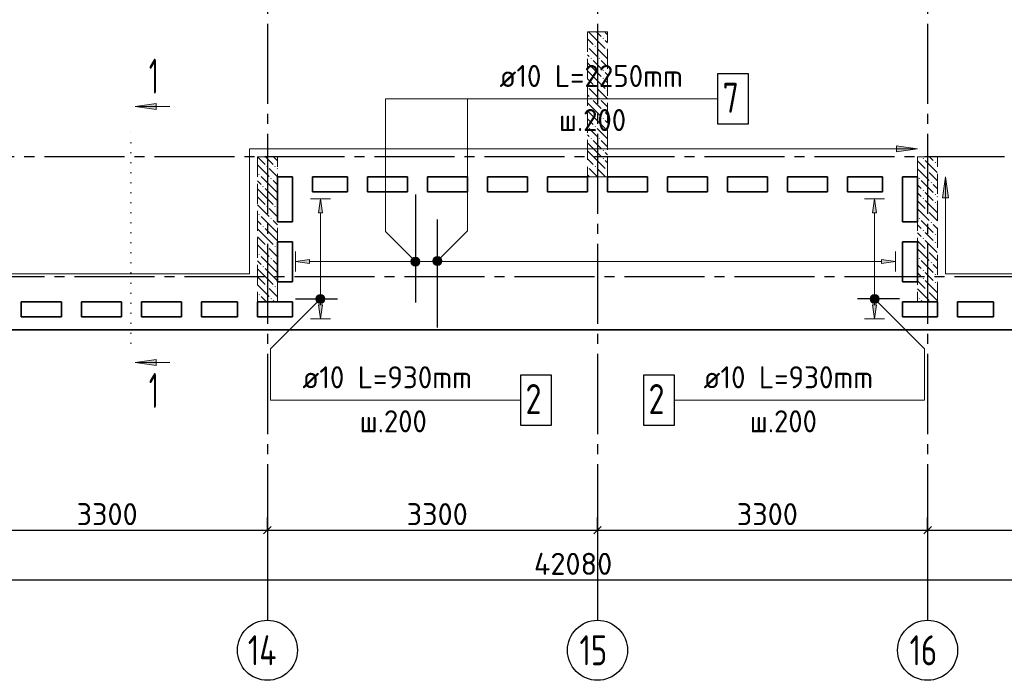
# Model space of a CAD drawing. Header units: millimetres. Extents: x 40580 to 1930067, y -240640 to 81020.
# Tile 36 of 256: x 295743 to 305586, y -223882 to -217283. Entities that reach past the tile are written whole.
import ezdxf

# ---------------------------------------------------------------- set-up
doc = ezdxf.new("R2010")
doc.units = ezdxf.units.MM
for name, pattern in [('______2', [270, 200, -70]), ('______5', [1100, 800, -100, 100, -100]), ('______9', [100, 0, -100]), ('CENTER', [2, 1.25, -0.25, 0.25, -0.25])]:
    doc.linetypes.add(name, pattern=pattern)
for name, color, linetype, lineweight in [('Standard', 7, 'Continuous', 25), ('ЖБ Перекрытие верхний уровень', 7, 'Continuous', 35), ('ОСИ', 7, 'CENTER', 15), ('Позиционная метка линия выноска', 7, 'Continuous', 13), ('Позиционная метка номер позиции', 7, 'Continuous', 13), ('Узлы символ', 7, 'Continuous', 25)]:
    doc.layers.add(name, color=color, linetype=linetype, lineweight=lineweight)
doc.layers.add('ЖБ Пилон', color=7, linetype='______2', lineweight=13, true_color=0xa0a0a0)
doc.styles.add('ISOCPEUR', font='isocpeur.ttf')

msp = doc.modelspace()

# ---------------------------------------------------------------- hatches: boundary and pattern name
at = {"linetype": 'Continuous', "lineweight": 13, "transparency": 33554687}
for points in [[(298769.5, -219212.5), (298749.5, -219072.5), (298729.5, -219212.5)], [(304309.5, -219212.5), (304289.5, -219072.5), (304269.5, -219212.5)], [(299660.8, -219722.4), (299660.8, -219677.4), (299654.5, -219699.9)], [(299660.8, -219677.4), (299677, -219738.6), (299677, -219661.2)], [(299660.8, -219677.4), (299660.8, -219722.4), (299677, -219738.6)], [(299677, -219661.2), (299699.5, -219744.9), (299699.5, -219654.9)], [(299677, -219661.2), (299677, -219738.6), (299699.5, -219744.9)], [(299699.5, -219654.9), (299699.5, -219744.9), (299722, -219738.6)], [(299699.5, -219654.9), (299722, -219738.6), (299722, -219661.2)], [(299722, -219661.2), (299722, -219738.6), (299738.2, -219722.4)], [(299722, -219661.2), (299738.2, -219722.4), (299738.2, -219677.4)], [(299738.2, -219677.4), (299738.2, -219722.4), (299744.5, -219699.9)], [(304359.5, -219719.9), (304499.5, -219699.9), (304359.5, -219679.9)]]:
    msp.add_hatch(color=7, dxfattribs=at).paths.add_polyline_path(points)
for points in [[(298639.5, -219719.9), (298499.5, -219699.9), (298639.5, -219679.9)], [(298769.5, -220132.5), (298749.5, -220272.5), (298729.5, -220132.5)], [(304309.5, -220132.5), (304289.5, -220272.5), (304269.5, -220132.5)]]:
    msp.add_hatch(color=7, dxfattribs=at).paths.add_polyline_path(points, flags=16)
at = {"layer": 'ЖБ Пилон', "linetype": 'Continuous', "lineweight": -3, "transparency": 33554687}
for points in [[(301569.9, -217469.3), (301576.4, -217462.8), (301582.9, -217469.3), (301576.4, -217475.8)], [(301419.5, -217545.9), (301422.9, -217549.3), (301419.5, -217552.8)], [(301489.9, -217549.3), (301496.4, -217542.8), (301502.9, -217549.3), (301496.4, -217555.8)], [(301609.9, -217589.3), (301616.4, -217582.8), (301619.5, -217585.9), (301619.5, -217592.8), (301616.4, -217595.8)], [(301449.9, -217669.3), (301456.4, -217662.8), (301462.9, -217669.3), (301456.4, -217675.8)], [(301529.9, -217669.3), (301536.4, -217662.8), (301542.9, -217669.3), (301536.4, -217675.8)], [(301569.9, -217789.3), (301576.4, -217782.8), (301582.9, -217789.3), (301576.4, -217795.8)], [(301569.9, -217869.3), (301576.4, -217862.8), (301582.9, -217869.3), (301576.4, -217875.8)], [(301419.5, -217945.9), (301422.9, -217949.3), (301419.5, -217952.8)], [(301489.9, -217949.3), (301496.4, -217942.8), (301502.9, -217949.3), (301496.4, -217955.8)], [(301609.9, -217989.3), (301616.4, -217982.8), (301619.5, -217985.9), (301619.5, -217992.8), (301616.4, -217995.8)], [(301449.9, -218069.3), (301456.4, -218062.8), (301462.9, -218069.3), (301456.4, -218075.8)], [(301529.9, -218069.3), (301536.4, -218062.8), (301542.9, -218069.3), (301536.4, -218075.8)], [(301569.9, -218189.3), (301576.4, -218182.8), (301582.9, -218189.3), (301576.4, -218195.8)], [(301569.9, -218269.3), (301576.4, -218262.8), (301582.9, -218269.3), (301576.4, -218275.8)], [(301419.5, -218345.9), (301422.9, -218349.3), (301419.5, -218352.8)], [(301489.9, -218349.3), (301496.4, -218342.8), (301502.9, -218349.3), (301496.4, -218355.8)], [(301609.9, -218389.3), (301616.4, -218382.8), (301619.5, -218385.9), (301619.5, -218392.8), (301616.4, -218395.8)], [(301449.9, -218469.3), (301456.4, -218462.8), (301462.9, -218469.3), (301456.4, -218475.8)], [(301529.9, -218469.3), (301536.4, -218462.8), (301542.9, -218469.3), (301536.4, -218475.8)], [(301569.9, -218589.3), (301576.4, -218582.8), (301582.9, -218589.3), (301576.4, -218595.8)], [(301569.9, -218669.3), (301576.4, -218662.8), (301582.9, -218669.3), (301576.4, -218675.8)], [(304769.9, -218669.3), (304776.4, -218662.8), (304782.9, -218669.3), (304776.4, -218675.8)], [(304889.9, -218709.3), (304896.4, -218702.8), (304902.9, -218709.3), (304896.4, -218715.8)], [(298209.9, -218749.3), (298216.4, -218742.8), (298222.9, -218749.3), (298216.4, -218755.8)], [(298289.9, -218749.3), (298296.4, -218742.8), (298302.9, -218749.3), (298296.4, -218755.8)], [(301419.5, -218745.9), (301422.9, -218749.3), (301419.5, -218752.8)], [(301489.9, -218749.3), (301496.4, -218742.8), (301502.9, -218749.3), (301496.4, -218755.8)], [(301609.9, -218789.3), (301616.4, -218782.8), (301619.5, -218785.9), (301619.5, -218792.8), (301616.4, -218795.8)], [(304809.9, -218789.3), (304816.4, -218782.8), (304822.9, -218789.3), (304816.4, -218795.8)], [(298129.9, -218829.3), (298136.4, -218822.8), (298142.9, -218829.3), (298136.4, -218835.8)], [(298249.9, -218869.3), (298256.4, -218862.8), (298262.9, -218869.3), (298256.4, -218875.8)], [(304729.9, -218869.3), (304736.4, -218862.8), (304742.9, -218869.3), (304736.4, -218875.8)], [(304849.9, -218909.3), (304856.4, -218902.8), (304862.9, -218909.3), (304856.4, -218915.8)], [(298169.9, -218949.3), (298176.4, -218942.8), (298182.9, -218949.3), (298176.4, -218955.8)], [(304769.9, -218989.3), (304776.4, -218982.8), (304782.9, -218989.3), (304776.4, -218995.8)], [(304769.9, -219069.3), (304776.4, -219062.8), (304782.9, -219069.3), (304776.4, -219075.8)], [(304889.9, -219029.3), (304896.4, -219022.8), (304902.9, -219029.3), (304896.4, -219035.8)], [(304889.9, -219109.3), (304896.4, -219102.8), (304902.9, -219109.3), (304896.4, -219115.8)], [(298209.9, -219149.3), (298216.4, -219142.8), (298222.9, -219149.3), (298216.4, -219155.8)], [(298289.9, -219149.3), (298296.4, -219142.8), (298302.9, -219149.3), (298296.4, -219155.8)], [(304809.9, -219189.3), (304816.4, -219182.8), (304822.9, -219189.3), (304816.4, -219195.8)], [(298129.9, -219229.3), (298136.4, -219222.8), (298142.9, -219229.3), (298136.4, -219235.8)], [(298249.9, -219269.3), (298256.4, -219262.8), (298262.9, -219269.3), (298256.4, -219275.8)], [(304729.9, -219269.3), (304736.4, -219262.8), (304742.9, -219269.3), (304736.4, -219275.8)], [(304849.9, -219309.3), (304856.4, -219302.8), (304862.9, -219309.3), (304856.4, -219315.8)], [(298169.9, -219349.3), (298176.4, -219342.8), (298182.9, -219349.3), (298176.4, -219355.8)], [(304769.9, -219389.3), (304776.4, -219382.8), (304782.9, -219389.3), (304776.4, -219395.8)], [(304769.9, -219469.3), (304776.4, -219462.8), (304782.9, -219469.3), (304776.4, -219475.8)], [(304889.9, -219429.3), (304896.4, -219422.8), (304902.9, -219429.3), (304896.4, -219435.8)], [(298209.9, -219549.3), (298216.4, -219542.8), (298222.9, -219549.3), (298216.4, -219555.8)], [(298289.9, -219549.3), (298296.4, -219542.8), (298302.9, -219549.3), (298296.4, -219555.8)], [(304809.9, -219589.3), (304816.4, -219582.8), (304822.9, -219589.3), (304816.4, -219595.8)], [(304889.9, -219509.3), (304896.4, -219502.8), (304902.9, -219509.3), (304896.4, -219515.8)], [(298129.9, -219629.3), (298136.4, -219622.8), (298142.9, -219629.3), (298136.4, -219635.8)], [(298249.9, -219669.3), (298256.4, -219662.8), (298262.9, -219669.3), (298256.4, -219675.8)], [(304729.9, -219669.3), (304736.4, -219662.8), (304742.9, -219669.3), (304736.4, -219675.8)], [(298169.9, -219749.3), (298176.4, -219742.8), (298182.9, -219749.3), (298176.4, -219755.8)], [(304769.9, -219789.3), (304776.4, -219782.8), (304782.9, -219789.3), (304776.4, -219795.8)], [(304849.9, -219709.3), (304856.4, -219702.8), (304862.9, -219709.3), (304856.4, -219715.8)], [(304769.9, -219869.3), (304776.4, -219862.8), (304782.9, -219869.3), (304776.4, -219875.8)], [(304889.9, -219829.3), (304896.4, -219822.8), (304902.9, -219829.3), (304896.4, -219835.8)], [(298209.9, -219949.3), (298216.4, -219942.8), (298222.9, -219949.3), (298216.4, -219955.8)], [(298289.9, -219949.3), (298296.4, -219942.8), (298302.9, -219949.3), (298296.4, -219955.8)], [(304809.9, -219989.3), (304816.4, -219982.8), (304822.9, -219989.3), (304816.4, -219995.8)], [(304889.9, -219909.3), (304896.4, -219902.8), (304902.9, -219909.3), (304896.4, -219915.8)], [(298129.9, -220029.3), (298136.4, -220022.8), (298142.9, -220029.3), (298136.4, -220035.8)], [(298249.9, -220069.3), (298256.4, -220062.8), (298262.9, -220069.3), (298256.4, -220075.8)], [(304729.9, -220069.3), (304736.4, -220062.8), (304742.9, -220069.3), (304736.4, -220075.8)]]:
    msp.add_hatch(color=7, dxfattribs=at).paths.add_polyline_path(points, flags=16)
at = {"layer": 'Позиционная метка линия выноска', "linetype": 'Continuous', "lineweight": 13, "transparency": 33554687}
for points in [[(304509.5, -218602.5), (304719.5, -218572.5), (304509.5, -218542.5)], [(305029.5, -219062.5), (304999.5, -218852.5), (304969.5, -219062.5)]]:
    msp.add_hatch(color=7, dxfattribs=at).paths.add_polyline_path(points)
at = {"layer": 'Позиционная метка номер позиции', "linetype": 'Continuous', "lineweight": 13, "transparency": 33554687}
for points in [[(299667.7, -219731.7), (299710.9, -219656.6), (299656.2, -219711.4)], [(299656.2, -219711.4), (299710.9, -219656.6), (299688, -219656.6)], [(299656.2, -219711.4), (299688, -219656.6), (299656.2, -219688.5)], [(299656.2, -219688.5), (299688, -219656.6), (299667.7, -219668.1)], [(299667.7, -219731.7), (299731.3, -219668.1), (299710.9, -219656.6)], [(299688, -219743.2), (299731.3, -219668.1), (299667.7, -219731.7)], [(299688, -219743.2), (299742.8, -219688.5), (299731.3, -219668.1)], [(299710.9, -219743.2), (299742.8, -219688.5), (299688, -219743.2)], [(299710.9, -219743.2), (299742.8, -219711.4), (299742.8, -219688.5)], [(299876.2, -219681), (299951.3, -219724.3), (299887.7, -219660.6)], [(299876.2, -219703.9), (299930.9, -219735.7), (299876.2, -219681)], [(299876.2, -219681), (299930.9, -219735.7), (299951.3, -219724.3)], [(299887.7, -219660.6), (299962.8, -219703.9), (299908, -219649.2)], [(299887.7, -219660.6), (299951.3, -219724.3), (299962.8, -219703.9)], [(299908, -219649.2), (299962.8, -219703.9), (299962.8, -219681)], [(299908, -219649.2), (299962.8, -219681), (299930.9, -219649.2)], [(299930.9, -219649.2), (299962.8, -219681), (299951.3, -219660.6)], [(299742.8, -219711.4), (299710.9, -219743.2), (299731.3, -219731.7)], [(299908, -219735.7), (299876.2, -219703.9), (299887.7, -219724.3)], [(299876.2, -219703.9), (299908, -219735.7), (299930.9, -219735.7)], [(298781.3, -220104.3), (298717.7, -220040.6), (298706.2, -220061)], [(298781.3, -220104.3), (298706.2, -220061), (298760.9, -220115.7)], [(298760.9, -220115.7), (298706.2, -220061), (298706.2, -220083.9)], [(298760.9, -220115.7), (298706.2, -220083.9), (298738, -220115.7)], [(298738, -220115.7), (298706.2, -220083.9), (298717.7, -220104.3)], [(298792.8, -220083.9), (298738, -220029.2), (298717.7, -220040.6)], [(298792.8, -220083.9), (298717.7, -220040.6), (298781.3, -220104.3)], [(298792.8, -220061), (298760.9, -220029.2), (298738, -220029.2)], [(298792.8, -220061), (298738, -220029.2), (298792.8, -220083.9)], [(298760.9, -220029.2), (298792.8, -220061), (298781.3, -220040.6)], [(304246.2, -220061), (304278, -220029.2), (304257.7, -220040.6)], [(304278, -220029.2), (304246.2, -220061), (304246.2, -220083.9)], [(304278, -220029.2), (304246.2, -220083.9), (304300.9, -220029.2)], [(304300.9, -220029.2), (304246.2, -220083.9), (304257.7, -220104.3)], [(304300.9, -220029.2), (304257.7, -220104.3), (304321.3, -220040.6)], [(304321.3, -220040.6), (304257.7, -220104.3), (304278, -220115.7)], [(304321.3, -220040.6), (304278, -220115.7), (304332.8, -220061)], [(304332.8, -220061), (304278, -220115.7), (304300.9, -220115.7)], [(304332.8, -220061), (304300.9, -220115.7), (304332.8, -220083.9)], [(304332.8, -220083.9), (304300.9, -220115.7), (304321.3, -220104.3)]]:
    msp.add_hatch(color=7, dxfattribs=at).paths.add_polyline_path(points)
at = {"layer": 'Узлы символ', "linetype": 'Continuous', "lineweight": 13, "transparency": 33554687}
for points in [[(297107.2, -218180.3), (296897.2, -218150.3), (297107.2, -218120.3)], [(297107.2, -220737.1), (296897.2, -220707.1), (297107.2, -220677.1)]]:
    msp.add_hatch(color=7, dxfattribs=at).paths.add_polyline_path(points, flags=16)

# ---------------------------------------------------------------- linework, layer by layer
at = {"color": 251, "linetype": 'Continuous', "lineweight": 13, "true_color": 0x494949, "transparency": 33554687}
for p, q in [((298749.5, -219072.5), (298649.5, -219072.5)), ((298749.5, -219072.5), (298729.5, -219212.5)), ((298769.5, -219212.5), (298749.5, -219072.5)), ((298749.5, -219072.5), (298849.5, -219072.5)), ((298749.5, -219072.5), (298749.5, -219072.5)), ((304289.5, -219072.5), (304189.5, -219072.5)), ((304289.5, -219072.5), (304269.5, -219212.5)), ((304309.5, -219212.5), (304289.5, -219072.5)), ((304289.5, -219072.5), (304389.5, -219072.5)), ((304289.5, -219072.5), (304289.5, -219072.5)), ((298729.5, -219212.5), (298769.5, -219212.5)), ((298749.5, -220042.5), (298749.5, -219212.5)), ((304269.5, -219212.5), (304309.5, -219212.5)), ((304289.5, -220042.5), (304289.5, -219212.5)), ((298499.5, -219699.9), (298499.5, -219599.9)), ((298499.5, -219699.9), (298639.5, -219679.9)), ((298639.5, -219679.9), (298639.5, -219719.9)), ((299699.5, -219654.9), (299699.5, -219654.9)), ((304499.5, -219699.9), (304359.5, -219679.9)), ((304359.5, -219679.9), (304359.5, -219719.9)), ((304499.5, -219699.9), (304499.5, -219599.9)), ((298639.5, -219719.9), (298499.5, -219699.9)), ((298499.5, -219699.9), (298499.5, -219799.9)), ((298499.5, -219699.9), (298499.5, -219699.9)), ((298639.5, -219699.9), (299669.5, -219699.9)), ((299699.5, -219744.9), (299699.5, -219744.9)), ((299729.5, -219699.9), (304359.5, -219699.9)), ((304359.5, -219719.9), (304499.5, -219699.9)), ((304499.5, -219699.9), (304499.5, -219799.9)), ((304499.5, -219699.9), (304499.5, -219699.9)), ((298704.5, -220072.5), (298704.5, -220072.5)), ((298794.5, -220072.5), (298794.5, -220072.5)), ((304244.5, -220072.5), (304244.5, -220072.5)), ((304334.5, -220072.5), (304334.5, -220072.5)), ((298749.5, -220272.5), (298729.5, -220132.5)), ((298729.5, -220132.5), (298769.5, -220132.5)), ((298749.5, -220132.5), (298749.5, -220102.5)), ((298769.5, -220132.5), (298749.5, -220272.5)), ((304289.5, -220272.5), (304269.5, -220132.5)), ((304269.5, -220132.5), (304309.5, -220132.5)), ((304289.5, -220132.5), (304289.5, -220102.5)), ((304309.5, -220132.5), (304289.5, -220272.5)), ((298749.5, -220272.5), (298649.5, -220272.5)), ((298749.5, -220272.5), (298849.5, -220272.5)), ((298749.5, -220272.5), (298749.5, -220272.5)), ((304289.5, -220272.5), (304189.5, -220272.5)), ((304289.5, -220272.5), (304389.5, -220272.5)), ((304289.5, -220272.5), (304289.5, -220272.5))]:
    msp.add_line(p, q, dxfattribs=at)
at = {"color": 7, "linetype": 'Continuous', "lineweight": 25, "transparency": 33554687}
for p, q in [((299699.5, -219027.5), (299699.5, -220107.5)), ((299919.5, -220357.5), (299919.5, -219277.5)), ((298499.5, -220072.5), (298919.5, -220072.5)), ((304539.5, -220072.5), (304119.5, -220072.5))]:
    msp.add_line(p, q, dxfattribs=at)
for points in [[(302719.5, -218322.5), (303029.5, -218322.5), (303029.5, -217822.5), (302719.5, -217822.5), (302719.5, -218322.5)], [(300749.5, -221332.5), (301059.5, -221332.5), (301059.5, -220832.5), (300749.5, -220832.5), (300749.5, -221332.5)], [(301979.5, -221332.5), (302289.5, -221332.5), (302289.5, -220832.5), (301979.5, -220832.5), (301979.5, -221332.5)]]:
    msp.add_lwpolyline(points, dxfattribs=at)
at = {"color": 251, "linetype": 'Continuous', "lineweight": 13, "true_color": 0x494949, "transparency": 33554687}
msp.add_circle((299699.5, -219699.9), 45, dxfattribs=at)
at = {"layer": 'Standard', "color": 7, "linetype": 'Continuous', "lineweight": 25, "transparency": 33554687}
for p, q in [((298182, -222420), (298257, -222345)), ((301482, -222420), (301557, -222345)), ((304782, -222420), (304857, -222345))]:
    msp.add_line(p, q, dxfattribs=at)
at = {"layer": 'Standard', "color": 251, "linetype": 'Continuous', "lineweight": -3, "true_color": 0x656565, "transparency": 33554687}
for p, q in [((298219.5, -222382.5), (298219.5, -222257.5)), ((301519.5, -222382.5), (301519.5, -222257.5)), ((304819.5, -222382.5), (304819.5, -222257.5)), ((298219.5, -222382.5), (298219.5, -222507.5)), ((298219.5, -222382.5), (298219.5, -222834.7)), ((301519.5, -222382.5), (301519.5, -222507.5)), ((301519.5, -222382.5), (301519.5, -222834.7)), ((304819.5, -222382.5), (304819.5, -222507.5)), ((304819.5, -222382.5), (304819.5, -222834.7))]:
    msp.add_line(p, q, dxfattribs=at)
at = {"layer": 'Standard', "color": 7, "linetype": 'Continuous', "lineweight": -3, "transparency": 33554687}
for p, q in [((294919.5, -222382.5), (298219.5, -222382.5)), ((298219.5, -222382.5), (301519.5, -222382.5)), ((301519.5, -222382.5), (304819.5, -222382.5)), ((304819.5, -222382.5), (308119.5, -222382.5)), ((322559.5, -222882.5), (280479.5, -222882.5))]:
    msp.add_line(p, q, dxfattribs=at)
at = {"layer": 'ЖБ Перекрытие верхний уровень', "transparency": 33554687}
for p, q in [((298319.5, -219302.5), (298319.5, -218852.5)), ((298319.5, -218852.5), (298469.5, -218852.5)), ((298469.5, -218852.5), (298469.5, -219302.5)), ((298669.5, -218852.5), (299019.5, -218852.5)), ((298669.5, -219002.5), (298669.5, -218852.5)), ((299019.5, -218852.5), (299019.5, -219002.5)), ((299219.5, -219002.5), (299219.5, -218852.5)), ((299219.5, -218852.5), (299619.5, -218852.5)), ((299619.5, -218852.5), (299619.5, -219002.5)), ((299819.5, -218852.5), (300219.5, -218852.5)), ((299819.5, -219002.5), (299819.5, -218852.5)), ((300219.5, -218852.5), (300219.5, -219002.5)), ((300419.5, -219002.5), (300419.5, -218852.5)), ((300419.5, -218852.5), (300819.5, -218852.5)), ((300819.5, -218852.5), (300819.5, -219002.5)), ((301019.5, -219002.5), (301019.5, -218852.5)), ((301019.5, -218852.5), (301419.5, -218852.5)), ((301419.5, -218852.5), (301419.5, -219002.5)), ((301619.5, -219002.5), (301619.5, -218852.5)), ((301619.5, -218852.5), (302019.5, -218852.5)), ((302019.5, -218852.5), (302019.5, -219002.5)), ((302219.5, -219002.5), (302219.5, -218852.5)), ((302219.5, -218852.5), (302619.5, -218852.5)), ((302619.5, -218852.5), (302619.5, -219002.5)), ((302819.5, -219002.5), (302819.5, -218852.5)), ((302819.5, -218852.5), (303219.5, -218852.5)), ((303219.5, -218852.5), (303219.5, -219002.5)), ((303419.5, -218852.5), (303819.5, -218852.5)), ((303419.5, -219002.5), (303419.5, -218852.5)), ((303819.5, -218852.5), (303819.5, -219002.5)), ((304019.5, -219002.5), (304019.5, -218852.5)), ((304019.5, -218852.5), (304369.5, -218852.5)), ((304369.5, -218852.5), (304369.5, -219002.5)), ((304569.5, -219302.5), (304569.5, -218852.5)), ((304569.5, -218852.5), (304719.5, -218852.5)), ((304719.5, -218852.5), (304719.5, -219302.5)), ((299019.5, -219002.5), (298669.5, -219002.5)), ((299619.5, -219002.5), (299219.5, -219002.5)), ((300219.5, -219002.5), (299819.5, -219002.5)), ((300819.5, -219002.5), (300419.5, -219002.5)), ((301419.5, -219002.5), (301019.5, -219002.5)), ((302019.5, -219002.5), (301619.5, -219002.5)), ((302619.5, -219002.5), (302219.5, -219002.5)), ((303219.5, -219002.5), (302819.5, -219002.5)), ((303819.5, -219002.5), (303419.5, -219002.5)), ((304369.5, -219002.5), (304019.5, -219002.5)), ((298469.5, -219302.5), (298319.5, -219302.5)), ((304719.5, -219302.5), (304569.5, -219302.5)), ((298319.5, -219902.5), (298319.5, -219502.5)), ((298319.5, -219502.5), (298469.5, -219502.5)), ((298469.5, -219502.5), (298469.5, -219902.5)), ((304569.5, -219902.5), (304569.5, -219502.5)), ((304569.5, -219502.5), (304719.5, -219502.5)), ((304719.5, -219502.5), (304719.5, -219902.5)), ((298469.5, -219902.5), (298319.5, -219902.5)), ((304719.5, -219902.5), (304569.5, -219902.5)), ((295759.5, -220102.5), (296159.5, -220102.5)), ((295759.5, -220252.5), (295759.5, -220102.5)), ((296159.5, -220102.5), (296159.5, -220252.5)), ((296359.5, -220252.5), (296359.5, -220102.5)), ((296359.5, -220102.5), (296759.5, -220102.5)), ((296759.5, -220102.5), (296759.5, -220252.5)), ((296959.5, -220252.5), (296959.5, -220102.5)), ((296959.5, -220102.5), (297359.5, -220102.5)), ((297359.5, -220102.5), (297359.5, -220252.5)), ((297559.5, -220252.5), (297559.5, -220102.5)), ((297559.5, -220102.5), (297919.5, -220102.5)), ((297919.5, -220102.5), (297919.5, -220252.5)), ((298119.5, -220102.5), (298469.5, -220102.5)), ((298119.5, -220252.5), (298119.5, -220102.5)), ((298469.5, -220102.5), (298469.5, -220252.5)), ((304569.5, -220252.5), (304569.5, -220102.5)), ((304569.5, -220102.5), (304919.5, -220102.5)), ((304919.5, -220102.5), (304919.5, -220252.5)), ((305119.5, -220102.5), (305479.5, -220102.5)), ((305119.5, -220252.5), (305119.5, -220102.5)), ((305479.5, -220102.5), (305479.5, -220252.5)), ((296159.5, -220252.5), (295759.5, -220252.5)), ((296759.5, -220252.5), (296359.5, -220252.5)), ((297359.5, -220252.5), (296959.5, -220252.5)), ((297919.5, -220252.5), (297559.5, -220252.5)), ((298469.5, -220252.5), (298119.5, -220252.5)), ((304919.5, -220252.5), (304569.5, -220252.5)), ((305479.5, -220252.5), (305119.5, -220252.5)), ((280379.5, -220382.5), (301519.5, -220382.5)), ((301519.5, -220382.5), (322989.5, -220382.5))]:
    msp.add_line(p, q, dxfattribs=at)
at = {"layer": 'ЖБ Пилон', "color": 253, "linetype": '______2', "lineweight": 13, "true_color": 0xa0a0a0, "transparency": 33554687}
for p, q in [((301419.5, -217402.5), (301419.5, -218852.5)), ((301619.5, -217402.5), (301419.5, -217402.5)), ((301619.5, -218852.5), (301619.5, -217402.5)), ((298119.5, -218652.5), (298119.5, -220102.5)), ((298319.5, -218652.5), (298119.5, -218652.5)), ((298319.5, -220102.5), (298319.5, -218652.5)), ((304719.5, -218652.5), (304719.5, -220102.5)), ((304919.5, -218652.5), (304719.5, -218652.5)), ((304919.5, -220102.5), (304919.5, -218652.5)), ((301419.5, -218852.5), (301619.5, -218852.5)), ((298119.5, -220102.5), (298319.5, -220102.5)), ((304719.5, -220102.5), (304919.5, -220102.5))]:
    msp.add_line(p, q, dxfattribs=at)
at = {"layer": 'ЖБ Пилон', "color": 9, "linetype": 'Continuous', "lineweight": -3, "true_color": 0xc7c7c7, "transparency": 33554687}
for p, q in [((301429.6, -217402.5), (301476.4, -217449.3)), ((301509.6, -217402.5), (301556.4, -217449.3)), ((301619.5, -217432.4), (301596.4, -217409.3)), ((301419.5, -217472.4), (301476.4, -217529.3)), ((301476.4, -217449.3), (301596.4, -217569.3)), ((301596.4, -217489.3), (301619.5, -217512.4)), ((301476.4, -217609.3), (301436.4, -217569.3)), ((301516.4, -217649.3), (301476.4, -217609.3)), ((301516.4, -217569.3), (301619.5, -217672.4)), ((301419.5, -217632.4), (301436.4, -217649.3)), ((301476.4, -217769.3), (301419.5, -217712.4)), ((301476.4, -217689.3), (301556.4, -217769.3)), ((301556.4, -217689.3), (301619.5, -217752.4)), ((301419.5, -217792.4), (301476.4, -217849.3)), ((301476.4, -217769.3), (301556.4, -217849.3)), ((301619.5, -217832.4), (301596.4, -217809.3)), ((301419.5, -217872.4), (301476.4, -217929.3)), ((301476.4, -217849.3), (301596.4, -217969.3)), ((301596.4, -217889.3), (301619.5, -217912.4)), ((301476.4, -218009.3), (301436.4, -217969.3)), ((301516.4, -218049.3), (301476.4, -218009.3)), ((301516.4, -217969.3), (301619.5, -218072.4)), ((301419.5, -218032.4), (301436.4, -218049.3)), ((301476.4, -218169.3), (301419.5, -218112.4)), ((301476.4, -218089.3), (301556.4, -218169.3)), ((301556.4, -218089.3), (301619.5, -218152.4)), ((301419.5, -218192.4), (301476.4, -218249.3)), ((301476.4, -218169.3), (301556.4, -218249.3)), ((301619.5, -218232.4), (301596.4, -218209.3)), ((301419.5, -218272.4), (301476.4, -218329.3)), ((301476.4, -218249.3), (301596.4, -218369.3)), ((301596.4, -218289.3), (301619.5, -218312.4)), ((301476.4, -218409.3), (301436.4, -218369.3)), ((301516.4, -218449.3), (301476.4, -218409.3)), ((301516.4, -218369.3), (301619.5, -218472.4)), ((301419.5, -218432.4), (301436.4, -218449.3)), ((301476.4, -218569.3), (301419.5, -218512.4)), ((301476.4, -218489.3), (301556.4, -218569.3)), ((301556.4, -218489.3), (301619.5, -218552.4)), ((301419.5, -218592.4), (301476.4, -218649.3)), ((301476.4, -218569.3), (301556.4, -218649.3)), ((301619.5, -218632.4), (301596.4, -218609.3)), ((298119.6, -218652.5), (298196.4, -218729.3)), ((298199.6, -218652.5), (298276.4, -218729.3)), ((298279.6, -218652.5), (298319.5, -218692.4)), ((301419.5, -218672.4), (301476.4, -218729.3)), ((301476.4, -218649.3), (301596.4, -218769.3)), ((301596.4, -218689.3), (301619.5, -218712.4)), ((304719.5, -218692.4), (304796.4, -218769.3)), ((304796.4, -218689.3), (304916.4, -218809.3)), ((304876.4, -218689.3), (304839.6, -218652.5)), ((298119.5, -218732.4), (298236.4, -218849.3)), ((298276.4, -218809.3), (298236.4, -218769.3)), ((298316.4, -218849.3), (298276.4, -218809.3)), ((298316.4, -218769.3), (298319.5, -218772.4)), ((301476.4, -218809.3), (301436.4, -218769.3)), ((301516.4, -218849.3), (301476.4, -218809.3)), ((301516.4, -218769.3), (301599.6, -218852.5)), ((304719.5, -218772.4), (304836.4, -218889.3)), ((304836.4, -218809.3), (304919.5, -218892.4)), ((304916.4, -218729.3), (304919.5, -218732.4)), ((298119.5, -218892.4), (298156.4, -218929.3)), ((298276.4, -218969.3), (298156.4, -218849.3)), ((298276.4, -218889.3), (298319.5, -218932.4)), ((301419.5, -218832.4), (301436.4, -218849.3)), ((304756.4, -218889.3), (304876.4, -219009.3)), ((298196.4, -219049.3), (298119.5, -218972.4)), ((298196.4, -218969.3), (298276.4, -219049.3)), ((298276.4, -218969.3), (298319.5, -219012.4)), ((304719.5, -218932.4), (304756.4, -218969.3)), ((304919.5, -218972.4), (304876.4, -218929.3)), ((298119.5, -219052.4), (298196.4, -219129.3)), ((298196.4, -219049.3), (298276.4, -219129.3)), ((298276.4, -219049.3), (298319.5, -219092.4)), ((304719.5, -219012.4), (304756.4, -219049.3)), ((304719.5, -219092.4), (304796.4, -219169.3)), ((304836.4, -219049.3), (304796.4, -219009.3)), ((304796.4, -219089.3), (304916.4, -219209.3)), ((304876.4, -219089.3), (304836.4, -219049.3)), ((304916.4, -219049.3), (304919.5, -219052.4)), ((298119.5, -219132.4), (298236.4, -219249.3)), ((298276.4, -219209.3), (298236.4, -219169.3)), ((298316.4, -219169.3), (298319.5, -219172.4)), ((304719.5, -219172.4), (304836.4, -219289.3)), ((304916.4, -219129.3), (304919.5, -219132.4)), ((298119.5, -219292.4), (298156.4, -219329.3)), ((298276.4, -219369.3), (298156.4, -219249.3)), ((298316.4, -219249.3), (298276.4, -219209.3)), ((298276.4, -219289.3), (298319.5, -219332.4)), ((304756.4, -219289.3), (304876.4, -219409.3)), ((304836.4, -219209.3), (304919.5, -219292.4)), ((298196.4, -219449.3), (298119.5, -219372.4)), ((298196.4, -219369.3), (298276.4, -219449.3)), ((298276.4, -219369.3), (298319.5, -219412.4)), ((304719.5, -219332.4), (304756.4, -219369.3)), ((304919.5, -219372.4), (304876.4, -219329.3)), ((298119.5, -219452.4), (298196.4, -219529.3)), ((298196.4, -219449.3), (298276.4, -219529.3)), ((298276.4, -219449.3), (298319.5, -219492.4)), ((304719.5, -219412.4), (304756.4, -219449.3)), ((304719.5, -219492.4), (304796.4, -219569.3)), ((304836.4, -219449.3), (304796.4, -219409.3)), ((304796.4, -219489.3), (304916.4, -219609.3)), ((304876.4, -219489.3), (304836.4, -219449.3)), ((304916.4, -219449.3), (304919.5, -219452.4)), ((298119.5, -219532.4), (298236.4, -219649.3)), ((298276.4, -219609.3), (298236.4, -219569.3)), ((298316.4, -219569.3), (298319.5, -219572.4)), ((304719.5, -219572.4), (304836.4, -219689.3)), ((304916.4, -219529.3), (304919.5, -219532.4)), ((298119.5, -219692.4), (298156.4, -219729.3)), ((298276.4, -219769.3), (298156.4, -219649.3)), ((298316.4, -219649.3), (298276.4, -219609.3)), ((298276.4, -219689.3), (298319.5, -219732.4)), ((304756.4, -219689.3), (304876.4, -219809.3)), ((304836.4, -219609.3), (304919.5, -219692.4)), ((298196.4, -219849.3), (298119.5, -219772.4)), ((298196.4, -219769.3), (298276.4, -219849.3)), ((298276.4, -219769.3), (298319.5, -219812.4)), ((304719.5, -219732.4), (304756.4, -219769.3)), ((304919.5, -219772.4), (304876.4, -219729.3)), ((298119.5, -219852.4), (298196.4, -219929.3)), ((298196.4, -219849.3), (298276.4, -219929.3)), ((298276.4, -219849.3), (298319.5, -219892.4)), ((304719.5, -219812.4), (304756.4, -219849.3)), ((304719.5, -219892.4), (304796.4, -219969.3)), ((304836.4, -219849.3), (304796.4, -219809.3)), ((304796.4, -219889.3), (304916.4, -220009.3)), ((304876.4, -219889.3), (304836.4, -219849.3)), ((304916.4, -219849.3), (304919.5, -219852.4)), ((298119.5, -219932.4), (298236.4, -220049.3)), ((298276.4, -220009.3), (298236.4, -219969.3)), ((298316.4, -219969.3), (298319.5, -219972.4)), ((304719.5, -219972.4), (304836.4, -220089.3)), ((304916.4, -219929.3), (304919.5, -219932.4)), ((298209.6, -220102.5), (298156.4, -220049.3)), ((298316.4, -220049.3), (298276.4, -220009.3)), ((298276.4, -220089.3), (298289.6, -220102.5)), ((304756.4, -220089.3), (304769.6, -220102.5)), ((304836.4, -220009.3), (304919.5, -220092.4)), ((298119.5, -220092.4), (298129.6, -220102.5))]:
    msp.add_line(p, q, dxfattribs=at)
at = {"layer": 'ОСИ', "color": 8, "linetype": '______5', "lineweight": -3, "transparency": 33554687}
for p, q in [((298219.5, -205222.5), (298219.5, -223282.5)), ((301519.5, -205222.5), (301519.5, -223282.5)), ((304819.5, -205222.5), (304819.5, -223282.5)), ((323189.5, -218652.5), (277879.5, -218652.5)), ((323489.5, -219852.5), (277879.5, -219852.5))]:
    msp.add_line(p, q, dxfattribs=at)
at = {"layer": 'ОСИ', "color": 7, "linetype": 'Continuous', "lineweight": -3, "transparency": 33554687}
for centre in [(298219.5, -223582.5), (301519.5, -223582.5), (304819.5, -223582.5)]:
    msp.add_circle(centre, 300, dxfattribs=at)
at = {"layer": 'Позиционная метка линия выноска', "color": 251, "linetype": 'Continuous', "lineweight": 13, "true_color": 0x494949, "transparency": 33554687}
for p, q in [((304509.5, -218572.5), (304494.5, -218572.5)), ((304719.5, -218572.5), (304509.5, -218542.5)), ((304509.5, -218542.5), (304509.5, -218602.5)), ((304509.5, -218602.5), (304719.5, -218572.5)), ((304719.5, -218572.5), (304719.5, -218572.5)), ((304719.5, -218572.5), (304719.5, -218572.5)), ((304719.5, -218572.5), (304719.5, -218572.5)), ((304999.5, -218852.5), (304969.5, -219062.5)), ((304999.5, -218852.5), (304999.5, -218852.5)), ((304999.5, -218852.5), (304999.5, -218852.5)), ((304999.5, -218852.5), (304999.5, -218852.5)), ((305029.5, -219062.5), (304999.5, -218852.5)), ((304969.5, -219062.5), (305029.5, -219062.5)), ((304999.5, -219062.5), (304999.5, -219077.5))]:
    msp.add_line(p, q, dxfattribs=at)
for points in [[(322379.5, -205802.5), (322379.5, -218572.5), (319079.5, -218572.5), (319079.5, -219822.5), (315519.5, -219822.5), (315519.5, -218572.5), (308559.5, -218572.5), (308559.5, -219822.5), (304999.5, -219822.5), (304999.5, -218852.5)], [(280429.5, -218572.5), (283959.5, -218572.5), (283959.5, -219822.5), (287519.5, -219822.5), (287519.5, -218572.5), (294479.5, -218572.5), (294479.5, -219822.5), (298039.5, -219822.5), (298039.5, -218572.5), (304719.5, -218572.5)]]:
    msp.add_lwpolyline(points, dxfattribs=at)
at = {"layer": 'Позиционная метка номер позиции', "color": 7, "linetype": 'Continuous', "lineweight": 13, "transparency": 33554687}
for p, q in [((299667.7, -219668.1), (299667.7, -219668.1)), ((299731.3, -219668.1), (299731.3, -219668.1)), ((299887.7, -219660.6), (299887.7, -219660.6)), ((299951.3, -219660.6), (299951.3, -219660.6)), ((299667.7, -219731.7), (299667.7, -219731.7)), ((299731.3, -219731.7), (299731.3, -219731.7)), ((299887.7, -219724.3), (299887.7, -219724.3)), ((299951.3, -219724.3), (299951.3, -219724.3)), ((298717.7, -220040.6), (298717.7, -220040.6)), ((298781.3, -220040.6), (298781.3, -220040.6)), ((304257.7, -220040.6), (304257.7, -220040.6)), ((304321.3, -220040.6), (304321.3, -220040.6)), ((298717.7, -220104.3), (298717.7, -220104.3)), ((298781.3, -220104.3), (298781.3, -220104.3)), ((304257.7, -220104.3), (304257.7, -220104.3)), ((304321.3, -220104.3), (304321.3, -220104.3))]:
    msp.add_line(p, q, dxfattribs=at)
for points in [[(299699.5, -219699.9), (299399.5, -219399.9), (299399.5, -218072.5), (302719.5, -218072.5)], [(299919.5, -219692.5), (300219.5, -219392.5), (300219.5, -218072.5), (302719.5, -218072.5)], [(298749.5, -220072.5), (298249.5, -220572.5), (298249.5, -221082.5), (300749.5, -221082.5)], [(304289.5, -220072.5), (304789.5, -220572.5), (304789.5, -221082.5), (302289.5, -221082.5)]]:
    msp.add_lwpolyline(points, dxfattribs=at)
for centre in [(299699.5, -219699.9), (299919.5, -219692.5), (298749.5, -220072.5), (304289.5, -220072.5)]:
    msp.add_circle(centre, 45, dxfattribs=at)
at = {"layer": 'Узлы символ', "color": 7, "linetype": 'Continuous', "lineweight": 13, "transparency": 33554687}
for p, q in [((296897.2, -218150.3), (297107.2, -218120.3)), ((297107.2, -218120.3), (297107.2, -218180.3)), ((296897.2, -218150.3), (297244.7, -218150.3)), ((296897.2, -218150.3), (296897.2, -218150.3)), ((296897.2, -218150.3), (296897.2, -218150.3)), ((296897.2, -218150.3), (296897.2, -218150.3)), ((297107.2, -218180.3), (296897.2, -218150.3)), ((297107.2, -218150.3), (297122.2, -218150.3)), ((296897.2, -220707.1), (297107.2, -220677.1)), ((297107.2, -220677.1), (297107.2, -220737.1)), ((296897.2, -220707.1), (297244.7, -220707.1)), ((296897.2, -220707.1), (296897.2, -220707.1)), ((296897.2, -220707.1), (296897.2, -220707.1)), ((296897.2, -220707.1), (296897.2, -220707.1)), ((297107.2, -220737.1), (296897.2, -220707.1)), ((297107.2, -220707.1), (297122.2, -220707.1))]:
    msp.add_line(p, q, dxfattribs=at)
at = {"layer": 'Узлы символ', "color": 7, "linetype": '______9', "lineweight": 13, "transparency": 33554687}
msp.add_line((296855.4, -220513.8), (296855.4, -218373.3), dxfattribs=at)

# ---------------------------------------------------------------- texts
at = {"color": 7, "linetype": 'Continuous', "lineweight": 13, "transparency": 33554687, "attachment_point": 7, "style": 'ISOCPEUR'}
for s, insert, char_height, width in [('\\W0.96;ø10 L=2250mm ', (300539.5, -217955.1), 220, 2152.025), ('\\W0.78;7', (302769.5, -218212.5), 300, 326.834), ('\\W0.95;ш.200 ', (301133.5, -218395.1), 220, 962.828), ('\\W0.96;ø10 L=930mm ', (298569.5, -220965.1), 220, 1997.573), ('\\W0.96;ø10 L=930mm ', (302579.5, -220965.1), 220, 1997.586), ('\\W0.78;2', (300799.5, -221222.5), 300, 326.843), ('\\W0.78;2', (302029.5, -221222.5), 300, 326.834), ('\\W0.95;ш.200 ', (299141.5, -221405.1), 220, 962.821), ('\\W0.95;ш.200 ', (303041.5, -221405.1), 220, 962.821)]:
    msp.add_mtext(s, dxfattribs=dict(at, insert=insert, char_height=char_height, width=width))
at = {"layer": 'Standard', "color": 7, "linetype": 'Continuous', "lineweight": 25, "transparency": 33554687, "char_height": 220, "attachment_point": 7, "style": 'ISOCPEUR'}
for s, insert, width in [('3300', (296311.5, -222332.5), 641.476), ('3300', (299611.5, -222332.5), 641.476), ('3300', (302911.5, -222332.5), 641.476), ('42080', (300883.6, -222829), 813.278)]:
    msp.add_mtext(s, dxfattribs=dict(at, insert=insert, width=width))
at = {"layer": 'ОСИ', "color": 7, "linetype": 'Continuous', "lineweight": 25, "transparency": 33554687, "char_height": 300, "attachment_point": 7, "style": 'ISOCPEUR'}
for s, insert, width in [('\\W0.76;14', (298024.5, -223732.5), 504.567), ('\\W0.75;15', (301339.5, -223732.5), 472.649), ('\\W0.75;16', (304639.5, -223732.5), 472.649)]:
    msp.add_mtext(s, dxfattribs=dict(at, insert=insert, width=width))
at = {"layer": 'Узлы символ', "color": 7, "linetype": 'Continuous', "lineweight": -3, "transparency": 33554687, "char_height": 350, "width": 272.213, "attachment_point": 7, "style": 'ISOCPEUR'}
for insert in [(297034.7, -218021.9), (297034.7, -221162.1)]:
    msp.add_mtext('\\W0.56;1', dxfattribs=dict(at, insert=insert))

doc.saveas('drawing.dxf')
